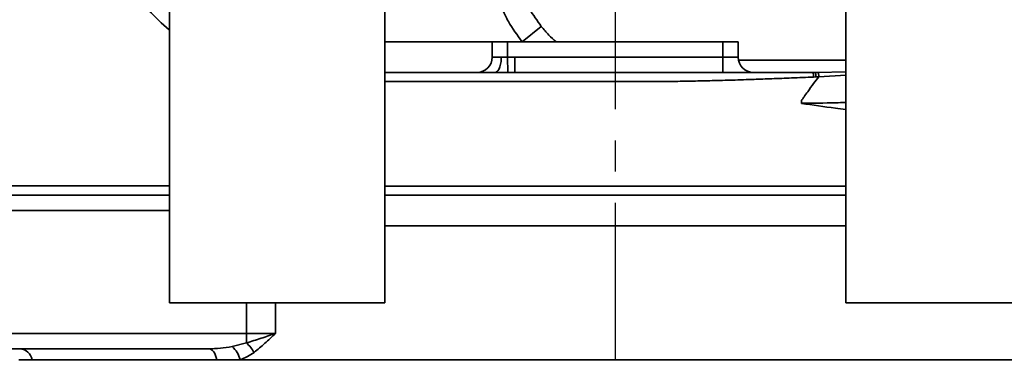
# Model space of a CAD drawing. Header units: millimetres. Extents: x -10540 to 6039, y -7467 to 6433.
# Tile 162 of 236: x -4585 to -4264, y 396 to 507. Entities that reach past the tile are written whole.
import ezdxf

# ---------------------------------------------------------------- set-up
doc = ezdxf.new("R2010")
doc.units = ezdxf.units.MM
doc.header["$LTSCALE"] = 8
doc.header["$PDSIZE"] = -1
doc.linetypes.add('CENTER', pattern=[10.16, 6.35, -1.27, 1.27, -1.27])
doc.layers.get('Defpoints').update_dxf_attribs({"true_color": 0x5e5e5e})
doc.dimstyles.new('ISO-25', dxfattribs={"dimscale": 20, "dimtxt": 5, "dimasz": 6, "dimexe": 6, "dimexo": 0.625, "dimtad": 1, "dimtoh": 1, "dimdec": 0, "dimtxsty": 'Standard', "dimcen": 2.5, "dimclrd": 1, "dimclre": 1, "dimclrt": 4, "dimadec": 1, "dimazin": 2, "dimtfac": 1, "dimtdec": 0, "dimtmove": 0, "dimatfit": 0, "dimfxl": 1, "dimarcsym": 0})

# ---------------------------------------------------------------- blocks, each defined once
blk = doc.blocks.new('*D83')
at = {"color": 1, "lineweight": -2, "transparency": 16777216}
for p, q in [((-4190.83, 508.96), (-4190.83, -88.06)), ((-4390.83, 112.7), (-4390.83, -88.06)), ((-4510.83, 31.94), (-4630.83, 31.94)), ((-4390.83, 31.94), (-4190.83, 31.94)), ((-4070.83, 31.94), (-3639.53, 31.94))]:
    blk.add_line(p, q, dxfattribs=at)
at = {"color": 1, "transparency": 16777216}
for points in [[(-4510.83, 51.94), (-4510.83, 11.94), (-4390.83, 31.94)], [(-4070.83, 51.94), (-4070.83, 11.94), (-4190.83, 31.94)]]:
    blk.add_solid(points, dxfattribs=at)
at = {"layer": 'Defpoints', "color": 0, "transparency": 16777216}
for p in [(-4190.83, 521.46), (-4390.83, 125.2), (-4190.83, 31.94)]:
    blk.add_point(p, dxfattribs=at)
at = {"color": 4, "transparency": 16777216, "insert": (-3795.18, 115.23), "char_height": 100, "attachment_point": 5}
blk.add_mtext('{\\H1.4x;200}', dxfattribs=at)
blk = doc.blocks.new('*D84')
at = {"color": 1, "lineweight": -2, "transparency": 16777216}
for p, q in [((-3737.67, 722.67), (-3737.67, -441.78)), ((-4390.83, 112.7), (-4390.83, -441.78)), ((-4270.83, -321.78), (-3857.67, -321.78))]:
    blk.add_line(p, q, dxfattribs=at)
at = {"color": 1, "transparency": 16777216}
for points in [[(-4270.83, -301.78), (-4270.83, -341.78), (-4390.83, -321.78)], [(-3857.67, -301.78), (-3857.67, -341.78), (-3737.67, -321.78)]]:
    blk.add_solid(points, dxfattribs=at)
at = {"layer": 'Defpoints', "color": 0, "transparency": 16777216}
for p in [(-3737.67, 735.17), (-4390.83, 125.2), (-3737.67, -321.78)]:
    blk.add_point(p, dxfattribs=at)
at = {"color": 4, "transparency": 16777216, "insert": (-4064.25, -239.28), "char_height": 100, "attachment_point": 5}
blk.add_mtext('{\\H1.4x;653}', dxfattribs=at)
blk = doc.blocks.new('*D85')
at = {"color": 1, "lineweight": -2, "transparency": 16777216}
for p, q in [((-1746.96, 924.1), (-1746.96, -622.79)), ((-4390.83, 112.7), (-4390.83, -622.79)), ((-4270.83, -502.79), (-1866.96, -502.79))]:
    blk.add_line(p, q, dxfattribs=at)
at = {"color": 1, "transparency": 16777216}
for points in [[(-4270.83, -482.79), (-4270.83, -522.79), (-4390.83, -502.79)], [(-1866.96, -482.79), (-1866.96, -522.79), (-1746.96, -502.79)]]:
    blk.add_solid(points, dxfattribs=at)
at = {"layer": 'Defpoints', "color": 0, "transparency": 16777216}
for p in [(-1746.96, 936.6), (-4390.83, 125.2), (-1746.96, -502.79)]:
    blk.add_point(p, dxfattribs=at)
at = {"color": 4, "transparency": 16777216, "insert": (-3068.9, -420.29), "char_height": 100, "attachment_point": 5}
blk.add_mtext('{\\H1.4x;2644}', dxfattribs=at)
blk = doc.blocks.new('*D86')
at = {"color": 1, "lineweight": -2, "transparency": 16777216}
for p, q in [((-6322.53, 1953.41), (-6322.53, -622.79)), ((-4390.83, 112.7), (-4390.83, -622.79)), ((-4510.83, -502.79), (-6202.53, -502.79))]:
    blk.add_line(p, q, dxfattribs=at)
at = {"color": 1, "transparency": 16777216}
for points in [[(-6202.53, -482.79), (-6202.53, -522.79), (-6322.53, -502.79)], [(-4510.83, -482.79), (-4510.83, -522.79), (-4390.83, -502.79)]]:
    blk.add_solid(points, dxfattribs=at)
at = {"layer": 'Defpoints', "color": 0, "transparency": 16777216}
for p in [(-6322.53, 1965.91), (-4390.83, 125.2), (-6322.53, -502.79)]:
    blk.add_point(p, dxfattribs=at)
at = {"color": 4, "transparency": 16777216, "insert": (-5356.68, -420.29), "char_height": 100, "attachment_point": 5}
blk.add_mtext('{\\H1.4x;1932}', dxfattribs=at)
blk = doc.blocks.new('*D89')
at = {"color": 1, "lineweight": -2, "transparency": 16777216}
for p, q in [((-4417.71, 735.17), (-5044.16, 735.17)), ((-4924.16, 255.17), (-4924.16, 615.17)), ((-4708.39, 135.17), (-5044.16, 135.17))]:
    blk.add_line(p, q, dxfattribs=at)
at = {"color": 1, "transparency": 16777216}
for points in [[(-4944.16, 615.17), (-4904.16, 615.17), (-4924.16, 735.17)], [(-4944.16, 255.17), (-4904.16, 255.17), (-4924.16, 135.17)]]:
    blk.add_solid(points, dxfattribs=at)
at = {"layer": 'Defpoints', "color": 0, "transparency": 16777216}
for p in [(-4924.16, 735.17), (-4405.21, 735.17), (-4695.89, 135.17)]:
    blk.add_point(p, dxfattribs=at)
at = {"color": 4, "transparency": 16777216, "insert": (-5007.44, 435.17), "char_height": 100, "attachment_point": 5, "rotation": 90}
blk.add_mtext('{\\H1.4x;600}', dxfattribs=at)
blk = doc.blocks.new('*U96')
at = {"color": 0, "linetype": 'CENTER', "transparency": 16777216}
blk.add_line((0, 148.41), (0, -255.37), dxfattribs=at)

msp = doc.modelspace()

# ---------------------------------------------------------------- linework, layer by layer
at = {"linetype": 'Continuous', "lineweight": 35}
for p, q in [((-4535.83, 515.17), (-4535.83, 415.17)), ((-4465.83, 415.17), (-4465.83, 515.17)), ((-4315.83, 515.17), (-4315.83, 415.17)), ((-4414.89, 505.17), (-4421.13, 500.17)), ((-4465.83, 500.17), (-4430.83, 500.17)), ((-4430.83, 500.17), (-4425.83, 500.17)), ((-4430.83, 495.17), (-4430.83, 500.17)), ((-4425.83, 500.17), (-4355.83, 500.17)), ((-4425.83, 500.17), (-4425.83, 495.17)), ((-4355.83, 495.17), (-4355.83, 500.17)), ((-4355.83, 500.17), (-4350.83, 500.17)), ((-4350.83, 500.17), (-4350.83, 495.17)), ((-4425.8, 490.17), (-4425.83, 495.17)), ((-4425.83, 495.17), (-4423.45, 495.17)), ((-4423.45, 495.17), (-4355.83, 495.17)), ((-4355.83, 490.17), (-4355.83, 495.17)), ((-4350.51, 490.17), (-4349.28, 490.17)), ((-4326.64, 490.17), (-4325.89, 490.18)), ((-4326.64, 490.17), (-4325.66, 490.17)), ((-4325.66, 490.17), (-4326.08, 490.17)), ((-4324.97, 490.19), (-4315.83, 490.38)), ((-4325.5, 488.7), (-4326.28, 488.67)), ((-4324.59, 488.75), (-4325.5, 488.7)), ((-4315.83, 489.33), (-4324.59, 488.76)), ((-4330.23, 480.17), (-4330.23, 481.03)), ((-4330.25, 480.08), (-4330.23, 480.17)), ((-4465.83, 453.17), (-4315.83, 453.17)), ((-4315.83, 450.17), (-4465.85, 450.17)), ((-4535.83, 445.17), (-4617.37, 445.17)), ((-4535.83, 415.17), (-4465.83, 415.17)), ((-4510.83, 405.17), (-4510.83, 415.17)), ((-4501.41, 415.17), (-4501.41, 405.17)), ((-4315.83, 415.17), (-4245.83, 415.17)), ((-4587.22, 405.17), (-4510.83, 405.17)), ((-4510.83, 405.17), (-4501.41, 405.17)), ((-4510.83, 402.07), (-4510.83, 405.17)), ((-4515.46, 400.87), (-4510.83, 402.07)), ((-4523.13, 400.17), (-4587.22, 400.17)), ((-4580.59, 396.57), (-4584.84, 396.57)), ((-4520.48, 396.57), (-4580.59, 396.57)), ((-4512.86, 396.57), (-4520.48, 396.57)), ((-4157.76, 396.57), (-4512.86, 396.57))]:
    msp.add_line(p, q, dxfattribs=at)
at = {"linetype": 'Continuous', "lineweight": 35, "flags": 128}
msp.add_lwpolyline([(-4523.13, 400.17), (-4522.69, 400.11), (-4522.26, 399.92), (-4521.85, 399.6), (-4521.47, 399.17), (-4521.14, 398.64), (-4520.86, 398.02), (-4520.64, 397.32), (-4520.48, 396.57)], dxfattribs=at)
at = {"linetype": 'Continuous', "lineweight": 35}
for centre, radius, start, end in [((-4435.83, 495.17), 5, 270, 0), ((-4345.83, 495.17), 5, 180, 270), ((-4520.63, 394.82), 7.96, 12.7374, 49.5123), ((-4518.14, 393.61), 11.18, 28.6283, 49.1416), ((-4584.8, 395.92), 4.27, 8.8271, 85.4006)]:
    msp.add_arc(centre, radius, start, end, dxfattribs=at)
for points, knots in [([(-4535.83, 503.95), (-4535.86, 503.98), (-4538.27, 505.93), (-4542.66, 510.36), (-4548.87, 517.36), (-4554.67, 524.9), (-4558.3, 530.2), (-4560.11, 532.85)], [0, 0, 0, 0, 0.004021, 0.250211, 0.496529, 0.748231, 1, 1, 1, 1]), ([(-4421.13, 500.17), (-4422.7, 502.33), (-4425.08, 505.59), (-4427.47, 510.44), (-4429.17, 514.61), (-4429.98, 517.63), (-4430.43, 519.34)], [0, 0, 0, 0, 0.371405, 0.562668, 0.75393, 1, 1, 1, 1]), ([(-4422.63, 521.14), (-4422.25, 519.73), (-4421.3, 516.17), (-4418.86, 510.68), (-4416.22, 507.02), (-4414.89, 505.17)], [0, 0, 0, 0, 0.246156, 0.61769, 1, 1, 1, 1]), ([(-4414.89, 505.17), (-4414.08, 504.21), (-4412.57, 502.4), (-4410.87, 500.88), (-4410.09, 500.17)], [0, 0, 0, 0, 0.53504, 1, 1, 1, 1]), ([(-4430.83, 495.17), (-4430.77, 495.17), (-4430.66, 495.17), (-4429.8, 495.17), (-4428.78, 495.17), (-4428.08, 495.17), (-4427.87, 495.17)], [0, 0, 0, 0, 0.293584, 0.587169, 0.880753, 1, 1, 1, 1]), ([(-4427.87, 495.17), (-4427.34, 495.17), (-4426.67, 495.16), (-4425.97, 495.17), (-4425.83, 495.17)], [0, 0, 0, 0, 0.798164, 1, 1, 1, 1]), ([(-4355.83, 495.17), (-4355.26, 495.17), (-4354.14, 495.17), (-4352.64, 495.17), (-4351.51, 495.17), (-4350.91, 495.17), (-4350.85, 495.17), (-4350.83, 495.17)], [0, 0, 0, 0, 0.214694, 0.429388, 0.644082, 0.858775, 1, 1, 1, 1]), ([(-4350.64, 494.17), (-4348.94, 494.17), (-4344.24, 494.17), (-4336.96, 494.17), (-4328.86, 494.17), (-4321.79, 494.17), (-4317.64, 494.17), (-4315.83, 494.17)], [0, 0, 0, 0, 0.132449, 0.367027, 0.594983, 0.822938, 1, 1, 1, 1]), ([(-4465.83, 490.17), (-4464.24, 490.17), (-4457.59, 490.17), (-4445.62, 490.17), (-4435.16, 490.17), (-4429.92, 490.17)], [0, 0, 0, 0, 0.135407, 0.567528, 1, 1, 1, 1]), ([(-4425.8, 490.17), (-4426.08, 490.17), (-4427.47, 490.17), (-4428.85, 490.17), (-4429.92, 490.17), (-4429.92, 490.17)], [0, 0, 0, 0, 0.202092, 0.999986, 1, 1, 1, 1]), ([(-4423.45, 490.17), (-4423.45, 490.17), (-4423.57, 490.17), (-4424.35, 490.17), (-4425.14, 490.17), (-4425.8, 490.17)], [0, 0, 0, 0, 0.000025, 0.155094, 1, 1, 1, 1]), ([(-4423.45, 490.17), (-4419.01, 490.17), (-4408.99, 490.17), (-4393.31, 490.17), (-4376.54, 490.17), (-4362.26, 490.17), (-4353.62, 490.17), (-4350.51, 490.17)], [0, 0, 0, 0, 0.182925, 0.413656, 0.642827, 0.871254, 1, 1, 1, 1]), ([(-4349.28, 490.17), (-4347.26, 490.17), (-4339.67, 490.17), (-4332.16, 490.17), (-4326.64, 490.17)], [0, 0, 0, 0, 0.265388, 1, 1, 1, 1]), ([(-4326.64, 490.17), (-4326.6, 490.15), (-4326.53, 490.12), (-4326.45, 489.93), (-4326.39, 489.74), (-4326.34, 489.5), (-4326.3, 489.15), (-4326.29, 488.86), (-4326.28, 488.67)], [0, 0, 0, 0, 0.239457, 0.368361, 0.5, 0.631639, 0.760543, 1, 1, 1, 1]), ([(-4325.89, 490.18), (-4325.73, 490.18), (-4325.43, 490.18), (-4325.12, 490.18), (-4324.97, 490.19)], [0, 0, 0, 0, 0.500012, 1, 1, 1, 1]), ([(-4325.89, 490.18), (-4325.84, 490.16), (-4325.77, 490.14), (-4325.68, 489.96), (-4325.62, 489.77), (-4325.57, 489.53), (-4325.52, 489.18), (-4325.51, 488.89), (-4325.5, 488.7)], [0, 0, 0, 0, 0.238923, 0.368017, 0.5, 0.631983, 0.761077, 1, 1, 1, 1]), ([(-4324.97, 490.19), (-4324.92, 490.17), (-4324.85, 490.15), (-4324.76, 489.98), (-4324.7, 489.79), (-4324.65, 489.56), (-4324.61, 489.22), (-4324.6, 488.94), (-4324.59, 488.76)], [0, 0, 0, 0, 0.238859, 0.367894, 0.499824, 0.631779, 0.760888, 1, 1, 1, 1]), ([(-4326.28, 488.67), (-4328.67, 488.57), (-4333.19, 488.37), (-4339.66, 488.12), (-4346.05, 487.89), (-4352.5, 487.68), (-4359.11, 487.49), (-4365.62, 487.35), (-4370.77, 487.26), (-4374.67, 487.22), (-4377.19, 487.19), (-4379.71, 487.18), (-4382.02, 487.17), (-4384.59, 487.17), (-4387.22, 487.17), (-4390.12, 487.17), (-4392.84, 487.17), (-4395.55, 487.17), (-4398.28, 487.17), (-4400.98, 487.17), (-4403.64, 487.17), (-4406.27, 487.17), (-4412.41, 487.17), (-4421.81, 487.17), (-4434.16, 487.17), (-4445.65, 487.17), (-4456.14, 487.17), (-4462.73, 487.17), (-4465.83, 487.17)], [0, 0, 0, 0, 0.052143, 0.098764, 0.140382, 0.190215, 0.237474, 0.282162, 0.329328, 0.347308, 0.365032, 0.382992, 0.401028, 0.414008, 0.43762, 0.456923, 0.475776, 0.495312, 0.514628, 0.533723, 0.552598, 0.571252, 0.589687, 0.683429, 0.771694, 0.854481, 0.931789, 1, 1, 1, 1]), ([(-4330.23, 481.03), (-4330.15, 481.16), (-4329.87, 481.56), (-4329.19, 482.52), (-4327.98, 484.23), (-4326.38, 486.41), (-4325.16, 488.01), (-4324.59, 488.76)], [0, 0, 0, 0, 0.04806, 0.154367, 0.366984, 0.705776, 1, 1, 1, 1]), ([(-4315.83, 478.13), (-4316.95, 478.26), (-4321.72, 478.82), (-4326.55, 479.54), (-4330.25, 480.08)], [0, 0, 0, 0, 0.236312, 1, 1, 1, 1]), ([(-4315.83, 480.39), (-4316.94, 480.36), (-4321.71, 480.2), (-4326.53, 480.18), (-4330.23, 480.17)], [0, 0, 0, 0, 0.233519, 1, 1, 1, 1]), ([(-4660.25, 453.17), (-4655.04, 453.17), (-4644.63, 453.18), (-4629.05, 453.2), (-4613.91, 453.22), (-4599.22, 453.24), (-4585, 453.26), (-4569.48, 453.28), (-4553.06, 453.28), (-4541.46, 453.27), (-4535.83, 453.26)], [0, 0, 0, 0, 0.122668, 0.245419, 0.3681, 0.482372, 0.596697, 0.710988, 0.85976, 1, 1, 1, 1]), ([(-4535.83, 450.17), (-4540.23, 450.17), (-4551.55, 450.17), (-4570.08, 450.17), (-4587.87, 450.17), (-4602.25, 450.17), (-4610.9, 450.17), (-4615.95, 450.17), (-4617.37, 450.17)], [0, 0, 0, 0, 0.1659909, 0.4269246, 0.6875462, 0.8182945, 0.9490403, 1, 1, 1, 1]), ([(-4315.83, 440.17), (-4317.98, 440.17), (-4324.09, 440.17), (-4334.38, 440.17), (-4347.37, 440.17), (-4361.26, 440.17), (-4376.01, 440.17), (-4390.83, 440.17), (-4405.64, 440.17), (-4420.39, 440.17), (-4434.29, 440.17), (-4447.28, 440.17), (-4457.56, 440.17), (-4463.67, 440.17), (-4465.83, 440.17)], [0, 0, 0, 0, 0.044703, 0.126874, 0.209045, 0.30603, 0.403015, 0.5, 0.596985, 0.69397, 0.790955, 0.873126, 0.955297, 1, 1, 1, 1]), ([(-4510.83, 402.07), (-4509.22, 402.57), (-4505.98, 403.57), (-4502.91, 404.64), (-4501.42, 405.17), (-4501.41, 405.17)], [0, 0, 0, 0, 0.495043, 0.997332, 1, 1, 1, 1]), ([(-4501.41, 405.17), (-4501.42, 405.17), (-4502.54, 404.07), (-4504.76, 401.86), (-4507.14, 399.94), (-4508.33, 398.97)], [0, 0, 0, 0, 0.002316, 0.500355, 1, 1, 1, 1]), ([(-4523.13, 400.17), (-4521.85, 400.2), (-4519.28, 400.25), (-4516.74, 400.67), (-4515.46, 400.87)], [0, 0, 0, 0, 0.498092, 1, 1, 1, 1]), ([(-4508.33, 398.97), (-4509.04, 398.49), (-4510.49, 397.51), (-4512.07, 396.89), (-4512.86, 396.57)], [0, 0, 0, 0, 0.495109, 1, 1, 1, 1])]:
    msp.add_open_spline(points, degree=3, knots=knots, dxfattribs=at)
for points in [[(-4427.87, 495.17), (-4427.91, 494.52), (-4427.97, 493.21), (-4428.44, 491.55), (-4429.12, 490.4), (-4429.66, 490.25), (-4429.92, 490.17)], [(-4423.45, 490.17), (-4423.45, 490.25), (-4423.45, 490.4), (-4423.45, 491.55), (-4423.45, 493.21), (-4423.45, 494.52), (-4423.45, 495.17)]]:
    msp.add_open_spline(points, degree=3, dxfattribs=at)

# ---------------------------------------------------------------- block references
at = {"color": 4, "linetype": 'CENTER'}
msp.add_blockref('*U96', (-4390.83, 380.57), dxfattribs=at)

# ---------------------------------------------------------------- dimensions: what is measured, and where the dimension line sits
for base, p2, picture, middle in [((-6322.53, -502.79), (-6322.53, 1965.91), '*D86', (-5356.68, -420.29)), ((-1746.96, -502.79), (-1746.96, 936.6), '*D85', (-3068.9, -420.29)), ((-3737.67, -321.78), (-3737.67, 735.17), '*D84', (-4064.25, -239.28)), ((-4190.83, 31.94), (-4190.83, 521.46), '*D83', (-3795.18, 115.23))]:
    dim = msp.add_linear_dim(base=base, p1=(-4390.83, 125.2), p2=p2, text='{\\H1.4x;<>}', dimstyle='ISO-25')
    dim.commit()
    dim.dimension.update_dxf_attribs({"geometry": picture, "text_midpoint": middle})
dim = msp.add_linear_dim(base=(-4924.16, 735.17), p1=(-4695.89, 135.17), p2=(-4405.21, 735.17), angle=90, text='{\\H1.4x;<>}', dimstyle='ISO-25')
dim.commit()
dim.dimension.update_dxf_attribs({"geometry": '*D89', "text_midpoint": (-5007.44, 435.17)})

doc.saveas('drawing.dxf')
